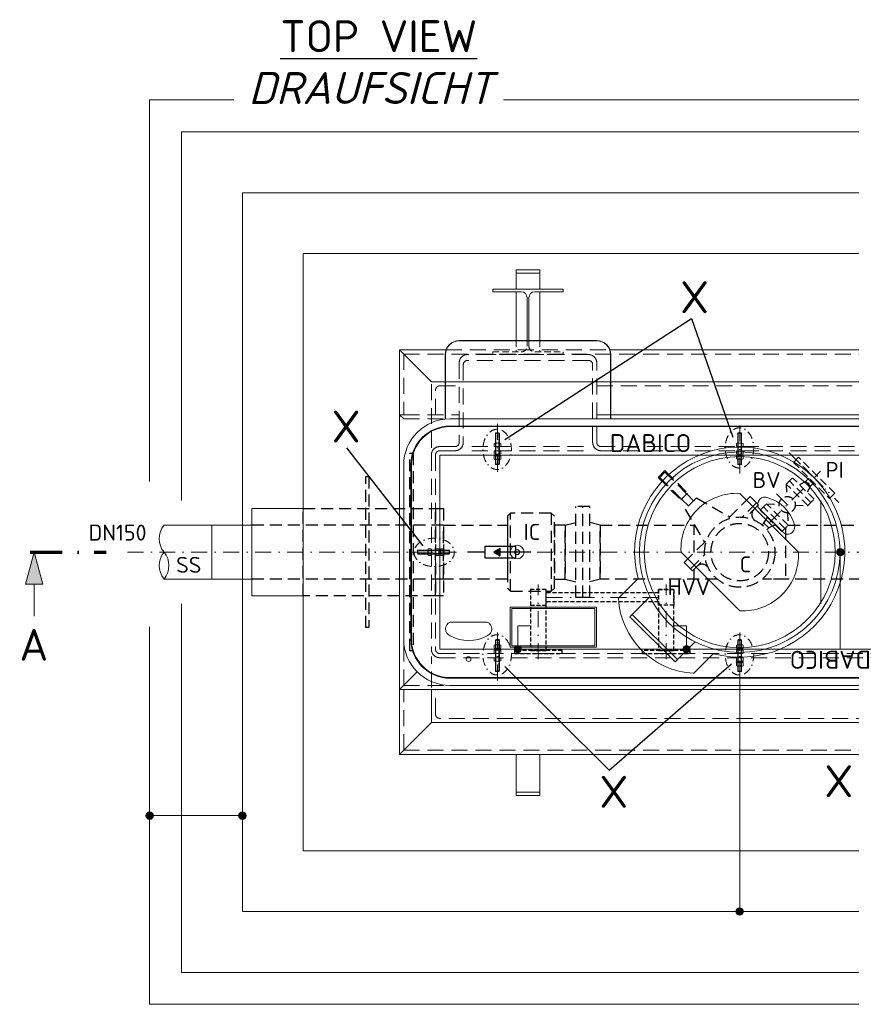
# Model space of a CAD drawing. Header units: millimetres. Extents: x -89243 to 29100, y -5468 to 8855.
# Tile 1 of 23: x -15094 to -12490, y -5080 to -1997. Entities that reach past the tile are written whole.
import ezdxf
from ezdxf.enums import TextEntityAlignment as Align

# ---------------------------------------------------------------- set-up
doc = ezdxf.new("R2010")
doc.units = ezdxf.units.MM
doc.header["$MEASUREMENT"] = 0
for name, pattern in [('HIDDEN', [0.375, 0.25, -0.125]), ('STRICHPUNKT2', [0.5, 0.25, -0.125, 0, -0.125]), ('STRICHPUNKTX2', [2, 1, -0.5, 0, -0.5]), ('VERDECKT2', [0.1875, 0.125, -0.0625])]:
    doc.linetypes.add(name, pattern=pattern)
for name, color, linetype, lineweight in [('P------T7', 7, 'Continuous', 18), ('P-BS---Schnitt', 7, 'Continuous', 18), ('P-DERDUNG', 7, 'Continuous', 18), ('P-MS020', 7, 'Continuous', 30), ('P-MS025', 7, 'Continuous', 30), ('P-MS100', 7, 'Continuous', 35), ('P-MS250', 190, 'Continuous', 35), ('P-SSLEIX', 7, 'STRICHPUNKT2', 18), ('Verz. Bandstahl 30x3_5mm auf Putz', 1, 'GRENZE2', 18), ('Verz. Bandstahl 30x3_5mm im Beton', 5, 'GRENZE1', 18)]:
    doc.layers.add(name, color=color, linetype=linetype, lineweight=lineweight)
doc.layers.add('P-MU150AUSL', color=7, linetype='Continuous')
doc.styles.get("Standard").update_dxf_attribs({"font": 'isocpeur.ttf'})
doc.linetypes.add('GRENZE1', pattern='A,6.35,-2.54,[133,ltypeshp.shx,S=2.54,R=0,X=-2.54,Y=0],-2.54,25.4', length=36.83)
doc.linetypes.add('GRENZE2', pattern='A,6.35,-2.54,[132,ltypeshp.shx,S=2.54,R=0,X=-2.54,Y=0],-2.54,25.4', length=36.83)

msp = doc.modelspace()

# ---------------------------------------------------------------- hatches: boundary and pattern name
h = msp.add_hatch(color=256)
h.dxf.hatch_style = 1
h.paths.add_polyline_path([(-13609.489, -3664.451), (-13589.403, -3676.048), (-13589.403, -3652.854)])
at = {"layer": 'P-BS---Schnitt', "linetype": 'Continuous', "lineweight": 18}
msp.add_hatch(color=0, dxfattribs=at).paths.add_polyline_path([(-15049.225, -3664.451), (-15076.02, -3764.451), (-15022.43, -3764.451)])
at = {"layer": 'Verz. Bandstahl 30x3_5mm auf Putz', "lineweight": 0, "ltscale": 3}
h = msp.add_hatch(color=1, dxfattribs=at)
h.dxf.hatch_style = 1
edge = h.paths.add_edge_path()
edge.add_arc((-12524.853, -3664.451), 11.607, 90, 450)
h = msp.add_hatch(color=1, dxfattribs=at)
h.dxf.hatch_style = 1
edge = h.paths.add_edge_path()
edge.add_arc((-13534.38, -3968.446), 11.607, 90, 450)
h = msp.add_hatch(color=1, dxfattribs=at)
h.dxf.hatch_style = 1
edge = h.paths.add_edge_path()
edge.add_arc((-13006.368, -3968.446), 11.607, 90, 450)
at = {"layer": 'Verz. Bandstahl 30x3_5mm im Beton', "ltscale": 5}
h = msp.add_hatch(color=256, dxfattribs=at)
h.dxf.hatch_style = 1
edge = h.paths.add_edge_path()
edge.add_arc((-14687.529, -4489.559), 11.607, 90, 450)
h = msp.add_hatch(color=256, dxfattribs=at)
h.dxf.hatch_style = 1
edge = h.paths.add_edge_path()
edge.add_arc((-14397.029, -4489.559), 11.607, 90, 450)
h = msp.add_hatch(color=256, dxfattribs=at)
h.dxf.hatch_style = 1
edge = h.paths.add_edge_path()
edge.add_arc((-12839.729, -4789.751), 11.607, 90, 450)

# ---------------------------------------------------------------- linework, layer by layer
at = {"linetype": 'HIDDEN', "lineweight": 0, "ltscale": 80}
for p, q in [((-13539.729, -3002.151), (-13539.729, -3037.451)), ((-13465.729, -3002.151), (-13465.729, -3037.451))]:
    msp.add_line(p, q, dxfattribs=at)
at = {"lineweight": 0}
for p, q in [((-13905.029, -3031.151), (-13905.029, -3234.151)), ((-13905.029, -3234.151), (-13892.029, -3247.151)), ((-13287.229, -3234.151), (-12392.229, -3234.151)), ((-12585.729, -3502.501), (-12585.729, -3826.401)), ((-14492.229, -3580.301), (-14642.229, -3580.301)), ((-14367.229, -3580.301), (-14492.229, -3580.301)), ((-14492.229, -3580.301), (-14492.229, -3748.601)), ((-14492.229, -3748.601), (-14642.229, -3748.601)), ((-14492.229, -3748.601), (-14367.229, -3748.601)), ((-13905.029, -4094.751), (-13849.559, -4039.282)), ((-13905.029, -4297.751), (-13905.029, -4094.751))]:
    msp.add_line(p, q, dxfattribs=at)
at = {"linetype": 'HIDDEN', "lineweight": 0, "ltscale": 200}
for p, q in [((-13892.029, -3044.151), (-11787.429, -3044.151)), ((-13892.029, -3044.151), (-13892.029, -3234.151)), ((-13759.452, -3031.151), (-13246.005, -3031.151)), ((-13892.029, -3234.151), (-13718.229, -3234.151)), ((-13892.029, -3247.151), (-13718.229, -3247.151)), ((-13328.929, -3333.951), (-13690.29, -3333.951)), ((-13328.929, -3346.951), (-13690.29, -3346.951)), ((-13892.029, -4081.751), (-13892.029, -3936.751)), ((-13805.229, -4088.688), (-13805.229, -3991.576)), ((-13892.029, -4081.751), (-13747.029, -4081.751)), ((-13892.029, -4284.751), (-13892.029, -4094.751)), ((-13892.029, -4284.751), (-11787.429, -4284.751))]:
    msp.add_line(p, q, dxfattribs=at)
at = {"color": 253, "lineweight": 0}
for p, q in [((-12839.729, -3480.603), (-12655.881, -3664.451)), ((-13023.576, -3664.451), (-12839.729, -3848.299)), ((-13158.142, -3747.398), (-13219.66, -3808.916)), ((-13183.411, -3866.712), (-13120.94, -3804.241)), ((-13041.989, -4008.133), (-13183.411, -3866.712)), ((-13034.918, -4001.062), (-13176.34, -3859.641)), ((-13041.989, -4008.133), (-12979.519, -3945.663)), ((-12922.89, -3982.456), (-12984.357, -4044.025))]:
    msp.add_line(p, q, dxfattribs=at)
at = {"linetype": 'VERDECKT2', "lineweight": 25, "ltscale": 300}
for p, q in [((-13557.229, -3786.951), (-13557.229, -3541.951)), ((-13430.229, -3541.951), (-13430.229, -3786.951)), ((-13353.229, -3806.951), (-13353.229, -3521.951)), ((-13309.229, -3521.951), (-13353.229, -3521.951)), ((-13331.229, -3806.951), (-13331.229, -3521.951)), ((-13309.229, -3806.951), (-13309.229, -3521.951)), ((-13386.229, -3580.301), (-13353.229, -3571.459)), ((-13276.229, -3580.301), (-13309.229, -3571.459)), ((-13767.229, -3580.301), (-14367.229, -3580.301)), ((-13386.229, -3580.301), (-13386.229, -3748.601)), ((-13276.229, -3580.301), (-13276.229, -3748.601)), ((-13767.229, -3748.601), (-14367.229, -3748.601)), ((-13386.229, -3748.601), (-13353.229, -3757.444)), ((-13276.229, -3748.601), (-13309.229, -3757.444))]:
    msp.add_line(p, q, dxfattribs=at)
for p, q in [((-13637.692, -3664.451), (-13692.016, -3664.451)), ((-13493.729, -3664.451), (-13589.403, -3664.451))]:
    msp.add_line(p, q)
at = {"linetype": 'VERDECKT2', "lineweight": 25, "ltscale": 100}
for p, q in [((-13094.524, -3791.961), (-13446.224, -3791.961)), ((-13094.524, -3820.241), (-13446.224, -3820.241))]:
    msp.add_line(p, q, dxfattribs=at)
at = {"lineweight": 0}
for points in [[(-14587.529, -3502.501), (-14587.529, -2348.651), (-11091.929, -2348.651), (-11091.929, -3502.501)], [(-13539.729, -2840.951), (-13539.729, -2790.951), (-13465.729, -2790.951), (-13465.729, -2840.951)], [(-13539.729, -3002.151), (-13539.729, -2849.451)], [(-13465.729, -2849.451), (-13465.729, -3002.151)], [(-11920.005, -3031.151), (-11774.429, -3031.151), (-11874.229, -3130.951), (-13805.229, -3130.951), (-13905.029, -3031.151), (-13759.452, -3031.151)], [(-13246.005, -3031.151), (-12433.452, -3031.151)], [(-11787.429, -3234.151), (-11774.429, -3234.151), (-11774.429, -4094.751), (-13905.029, -4094.751), (-13905.029, -3234.151), (-13892.029, -3234.151)], [(-11091.929, -3826.401), (-11091.929, -4980.251), (-14587.529, -4980.251), (-14587.529, -3826.401)], [(-11874.229, -4094.751), (-11874.229, -4197.951), (-13805.229, -4197.951), (-13805.229, -4094.751)]]:
    msp.add_lwpolyline(points, dxfattribs=at)
for points in [[(-14206.529, -4599.251), (-11472.929, -4599.251), (-11472.929, -2729.651), (-14206.529, -2729.651)], [(-13465.729, -2790.951), (-13539.729, -2790.951), (-13539.729, -2780.951), (-13465.729, -2780.951)], [(-14206.529, -3527.951), (-14367.229, -3527.951), (-14367.229, -3800.951), (-14206.529, -3800.951)], [(-13905.029, -4297.751), (-11774.429, -4297.751), (-11874.229, -4197.951), (-13805.229, -4197.951)], [(-13465.729, -4297.751), (-13539.729, -4297.751), (-13539.729, -4415.951), (-13465.729, -4415.951)], [(-13465.729, -4415.951), (-13539.729, -4415.951), (-13539.729, -4425.951), (-13465.729, -4425.951)]]:
    msp.add_lwpolyline(points, close=True, dxfattribs=at)
for points in [[(-13505.729, -3002.151), (-13505.729, -2867.451, 0.41421356), (-13523.729, -2849.451), (-13612.729, -2849.451), (-13612.729, -2840.951), (-13392.729, -2840.951), (-13392.729, -2849.451), (-13481.729, -2849.451, 0.41421356), (-13499.729, -2867.451), (-13499.729, -3002.151)], [(-13243.429, -3247.151), (-13243.429, -3045.951, 0.41421356), (-13287.229, -3002.151), (-13718.229, -3002.151, 0.41421356), (-13762.029, -3045.951), (-13762.029, -3247.151)], [(-13244.429, -3247.151), (-13244.429, -3045.951, 0.41421356), (-13287.229, -3003.151), (-13718.229, -3003.151, 0.41421356), (-13761.029, -3045.951), (-13761.029, -3247.151)]]:
    msp.add_lwpolyline(points, format="xyb", dxfattribs=at)
at = {"linetype": 'HIDDEN', "lineweight": 0, "ltscale": 80}
msp.add_lwpolyline([(-13499.729, -3002.151), (-13499.729, -3019.451, 0.41421356), (-13481.729, -3037.451), (-13392.729, -3037.451), (-13392.729, -3045.951), (-13612.729, -3045.951), (-13612.729, -3037.451), (-13523.729, -3037.451, 0.41421356), (-13505.729, -3019.451), (-13505.729, -3002.151)], format="xyb", dxfattribs=at)
at = {"linetype": 'HIDDEN', "lineweight": 0, "ltscale": 200}
for points in [[(-11961.229, -3320.951), (-11961.229, -3071.951, 0.41421356), (-11987.229, -3045.951), (-12366.229, -3045.951, 0.41421356), (-12392.229, -3071.951), (-12392.229, -3320.951, -0.41421356), (-12405.229, -3333.951), (-13274.229, -3333.951, -0.41421356), (-13287.229, -3320.951), (-13287.229, -3071.951, 0.41421356), (-13313.229, -3045.951), (-13692.229, -3045.951, 0.41421356), (-13718.229, -3071.951), (-13718.229, -3320.951, -0.41421356), (-13731.229, -3333.951), (-13779.229, -3333.951, 0.41421356), (-13805.229, -3359.951), (-13805.229, -3968.951, 0.41421356), (-13779.229, -3994.951), (-11900.229, -3994.951, 0.41421356), (-11874.229, -3968.951), (-11874.229, -3359.951, 0.41421356), (-11900.229, -3333.951), (-11948.229, -3333.951)], [(-11974.229, -3320.951), (-11974.229, -3077.336, 0.41421356), (-11987.229, -3064.336), (-12366.229, -3064.336, 0.41421356), (-12379.229, -3077.336), (-12379.229, -3320.951, -0.41421356), (-12405.229, -3346.951), (-13274.229, -3346.951, -0.41421356), (-13300.229, -3320.951), (-13300.229, -3077.336, 0.41421356), (-13313.229, -3064.336), (-13692.229, -3064.336, 0.41421356), (-13705.229, -3077.336), (-13705.229, -3320.951, -0.41421356), (-13731.229, -3346.951), (-13779.229, -3346.951, 0.41421356), (-13792.229, -3359.951), (-13792.229, -3968.951, 0.41421356), (-13779.229, -3981.951), (-11900.229, -3981.951, 0.41421356), (-11887.229, -3968.951), (-11887.229, -3359.951, 0.41421356), (-11900.229, -3346.951), (-11948.229, -3346.951)], [(-13792.229, -3234.151), (-13792.229, -3156.951, -0.41421356), (-13779.229, -3143.951), (-13718.229, -3143.951)], [(-11887.229, -4094.751), (-11887.229, -4171.951, -0.41421356), (-11900.229, -4184.951), (-13779.229, -4184.951, -0.41421356), (-13792.229, -4171.951), (-13792.229, -4094.751)]]:
    msp.add_lwpolyline(points, format="xyb", dxfattribs=at)
for points in [[(-13805.229, -3338.2), (-13805.229, -3130.951), (-13718.229, -3130.951)], [(-13287.229, -3130.951), (-12392.229, -3130.951)], [(-13287.229, -3143.951), (-12392.229, -3143.951)]]:
    msp.add_lwpolyline(points, dxfattribs=at)
at = {"lineweight": 0}
msp.add_lwpolyline([(-13892.029, -3392.151), (-13892.029, -3664.451), (-13892.029, -3936.751, 0.41421356), (-13747.029, -4081.751), (-11932.429, -4081.751, 0.41421356), (-11787.429, -3936.751), (-11787.429, -3664.451), (-11787.429, -3392.151, 0.41421356), (-11932.429, -3247.151), (-13747.029, -3247.151, 0.41421356)], format="xyb", close=True, dxfattribs=at)
at = {"color": 253, "lineweight": 0}
for points in [[(-13747.029, -4059.344), (-11932.429, -4059.344, 0.41421356), (-11809.836, -3936.751), (-11809.836, -3392.151, 0.41421356), (-11932.429, -3269.559), (-13747.029, -3269.559, 0.41421356), (-13869.621, -3392.151), (-13869.621, -3936.751, 0.41421356)], [(-13867.621, -3936.751, 0.41421356), (-13747.029, -4057.344), (-11932.429, -4057.344, 0.41421356), (-11811.836, -3936.751), (-11811.836, -3392.151, 0.41421356), (-11932.429, -3271.559), (-13747.029, -3271.559, 0.41421356), (-13867.621, -3392.151)], [(-12699.722, -3606.468, 0.6744186), (-12669.316, -3576.063, 0.25862069), (-12751.34, -3494.039, 0.6744186), (-12781.746, -3524.444)], [(-13746.729, -3883.344, 0.6744186), (-13746.729, -3926.344, 0.25862069), (-13630.729, -3926.344, 0.6744186), (-13630.729, -3883.344)]]:
    msp.add_lwpolyline(points, format="xyb", close=True, dxfattribs=at)
at = {"linetype": 'VERDECKT2', "lineweight": 25, "ltscale": 300}
for points in [[(-14000.879, -3900.951), (-14010.879, -3900.951), (-14010.879, -3427.951), (-14000.879, -3427.951)], [(-13792.229, -3800.951), (-14206.529, -3800.951), (-14206.529, -3527.951), (-13792.229, -3527.951)], [(-13792.229, -3527.951), (-13767.229, -3527.951), (-13767.229, -3800.951), (-13792.229, -3800.951)], [(-13567.229, -3776.951), (-13557.229, -3786.951), (-13430.229, -3786.951), (-13420.229, -3776.951), (-13420.229, -3551.951), (-13430.229, -3541.951), (-13557.229, -3541.951), (-13567.229, -3551.951)], [(-13567.229, -3748.601), (-13767.229, -3748.601), (-13767.229, -3580.301), (-13567.229, -3580.301)], [(-13386.229, -3580.301), (-13420.229, -3580.301), (-13420.229, -3748.601), (-13386.229, -3748.601)]]:
    msp.add_lwpolyline(points, close=True, dxfattribs=at)
for points in [[(-12910.572, -3748.601), (-13276.229, -3748.601), (-13276.229, -3580.301), (-12980.782, -3580.301)], [(-12982.729, -3666.03), (-12982.729, -3580.301), (-12980.782, -3580.301)], [(-12688.404, -3580.301), (-12403.229, -3580.301), (-12403.229, -3748.601), (-12768.885, -3748.601)], [(-12696.729, -3588.626), (-12696.729, -3748.601), (-12768.885, -3748.601)], [(-12734.313, -3580.301), (-12727.77, -3580.301)], [(-12910.572, -3748.601), (-12982.729, -3748.601), (-12982.729, -3718.356)]]:
    msp.add_lwpolyline(points, dxfattribs=at)
for points in [[(-13637.692, -3682.553), (-13541.115, -3682.553), (-13541.115, -3646.349), (-13637.692, -3646.349)], [(-13609.489, -3664.451), (-13589.403, -3676.048), (-13589.403, -3652.854)]]:
    msp.add_lwpolyline(points, close=True)
at = {"linetype": 'VERDECKT2', "lineweight": 25, "ltscale": 100}
for points in [[(-13494.524, -3830.251), (-13446.224, -3830.251), (-13446.224, -3781.951), (-13494.524, -3781.951)], [(-13494.524, -3971.951), (-13446.224, -3971.951), (-13446.224, -3781.951), (-13494.524, -3781.951)], [(-13046.224, -3830.251), (-13094.524, -3830.251), (-13094.524, -3781.951), (-13046.224, -3781.951)], [(-13094.524, -3971.951), (-13046.224, -3971.951), (-13046.224, -3781.951), (-13094.524, -3781.951)], [(-13545.374, -3981.951), (-13395.374, -3981.951), (-13395.374, -3971.951), (-13545.374, -3971.951)], [(-13145.374, -3981.951), (-12995.374, -3981.951), (-12995.374, -3971.951), (-13145.374, -3971.951)]]:
    msp.add_lwpolyline(points, close=True, dxfattribs=at)
at = {"color": 253, "lineweight": 0}
for points in [[(-13558.229, -3836.344), (-13288.229, -3836.344), (-13288.229, -3962.344), (-13558.229, -3962.344)], [(-13553.229, -3841.344), (-13293.229, -3841.344), (-13293.229, -3957.344), (-13553.229, -3957.344)]]:
    msp.add_lwpolyline(points, close=True, dxfattribs=at)
for centre, radius in [((-12839.729, -3664.451), 314.04), ((-12839.729, -3664.451), 299.04), ((-13536.729, -3664.451), 21.5), ((-13536.729, -3664.451), 21.5), ((-13536.729, -3664.451), 7.5), ((-13536.729, -3664.451), 7.5), ((-13688.729, -3999.344), 7.5)]:
    msp.add_circle(centre, radius, dxfattribs=at)
for centre, radius, start, end in [((-12839.729, -3664.451), 329.04, 255.310101, 194.60108), ((-12849.141, -3655.039), 174.69, 86.911553, 183.088447), ((-12830.317, -3673.863), 174.69, 266.911553, 3.088447), ((-12970.679, -3794.924), 249.374, 183.216572, 266.878046)]:
    msp.add_arc(centre, radius, start, end, dxfattribs=at)
at = {"lineweight": 0}
for centre, start, end in [((-14590.633, -3622.376), 140.803795, 219.196205), ((-14590.633, -3706.526), 140.803795, 219.196205), ((-14693.825, -3706.526), 320.803795, 39.196205)]:
    msp.add_arc(centre, 66.577, start, end, dxfattribs=at)
at = {"layer": 'P------T7', "color": 0, "linetype": 'Continuous', "lineweight": 25}
for p, q in [((-13574.89, -3311.844), (-12991.1, -2932.94)), ((-12991.1, -2932.94), (-12861.28, -3305.02)), ((-14071.485, -3337.952), (-13832.205, -3645.178)), ((-13574.839, -4022.099), (-13248.224, -4347.28)), ((-13248.224, -4347.28), (-12865.93, -4014.025))]:
    msp.add_line(p, q, dxfattribs=at)
at = {"layer": 'P-BS---Schnitt', "color": 0, "linetype": 'STRICHPUNKTX2', "lineweight": 70, "ltscale": 100}
msp.add_line((-15061.322, -3664.451), (-14823.958, -3664.451), dxfattribs=at)
at = {"layer": 'P-BS---Schnitt', "color": 0, "linetype": 'Continuous', "lineweight": 18}
msp.add_line((-15049.225, -3864.451), (-15049.225, -3764.451), dxfattribs=at)
msp.add_lwpolyline([(-15076.02, -3764.451), (-15022.43, -3764.451), (-15049.225, -3664.451), (-15076.02, -3764.451)], dxfattribs=at)
at = {"layer": 'P-DERDUNG', "color": 7, "ltscale": 200}
for p, q in [((-13604.449, -3291.651), (-13603.249, -3290.451)), ((-13604.449, -3291.651), (-13604.449, -3389.251)), ((-13604.449, -3291.651), (-13592.449, -3291.651)), ((-13593.649, -3290.451), (-13603.249, -3290.451)), ((-13593.649, -3290.451), (-13592.449, -3291.651)), ((-13592.449, -3389.251), (-13592.449, -3291.651)), ((-12845.798, -3291.651), (-12844.598, -3290.451)), ((-12845.798, -3389.251), (-12845.798, -3291.651)), ((-12845.798, -3291.651), (-12833.798, -3291.651)), ((-12834.998, -3290.451), (-12844.598, -3290.451)), ((-12834.998, -3290.451), (-12833.798, -3291.651)), ((-12833.798, -3291.651), (-12833.798, -3389.251)), ((-13590.64, -3323.178), (-13606.258, -3323.178)), ((-13603.655, -3333.23), (-13603.655, -3323.9)), ((-13593.243, -3333.23), (-13593.243, -3323.9)), ((-12831.989, -3323.178), (-12847.607, -3323.178)), ((-12845.004, -3333.23), (-12845.004, -3323.9)), ((-12834.592, -3333.23), (-12834.592, -3323.9)), ((-13606.258, -3333.951), (-13590.64, -3333.951)), ((-13606.258, -3346.952), (-13590.64, -3346.952)), ((-13590.64, -3357.724), (-13606.258, -3357.724)), ((-13603.655, -3347.673), (-13603.655, -3357.003)), ((-13593.243, -3347.673), (-13593.243, -3357.003)), ((-12847.607, -3333.951), (-12831.989, -3333.951)), ((-12847.607, -3346.952), (-12831.989, -3346.952)), ((-12831.989, -3357.724), (-12847.607, -3357.724)), ((-12845.004, -3347.673), (-12845.004, -3357.003)), ((-12834.592, -3347.673), (-12834.592, -3357.003)), ((-13606.258, -3363.188), (-13590.64, -3363.188)), ((-13590.64, -3373.961), (-13606.258, -3373.961)), ((-13604.449, -3389.251), (-13592.449, -3389.251)), ((-13604.449, -3389.251), (-13603.249, -3390.451)), ((-13603.655, -3363.909), (-13603.655, -3373.239)), ((-13593.649, -3390.451), (-13603.249, -3390.451)), ((-13593.649, -3390.451), (-13592.449, -3389.251)), ((-13593.243, -3363.909), (-13593.243, -3373.24)), ((-12847.607, -3362.343), (-12831.989, -3362.343)), ((-12831.989, -3373.115), (-12847.607, -3373.115)), ((-12845.798, -3389.251), (-12833.798, -3389.251)), ((-12845.798, -3389.251), (-12844.598, -3390.451)), ((-12845.004, -3363.064), (-12845.004, -3372.394)), ((-12834.998, -3390.451), (-12844.598, -3390.451)), ((-12834.998, -3390.451), (-12833.798, -3389.251)), ((-12834.592, -3363.064), (-12834.592, -3372.394)), ((-13848.729, -3659.651), (-13847.529, -3658.451)), ((-13848.729, -3659.651), (-13848.729, -3669.251)), ((-13749.929, -3658.451), (-13847.529, -3658.451)), ((-13847.529, -3670.451), (-13847.529, -3658.451)), ((-13816.001, -3656.642), (-13816.001, -3672.26)), ((-13805.95, -3659.245), (-13815.28, -3659.245)), ((-13805.229, -3672.26), (-13805.229, -3656.642)), ((-13792.228, -3672.26), (-13792.228, -3656.642)), ((-13791.507, -3659.245), (-13782.177, -3659.245)), ((-13781.456, -3656.642), (-13781.456, -3672.26)), ((-13775.992, -3672.26), (-13775.992, -3656.642)), ((-13775.27, -3659.245), (-13765.94, -3659.245)), ((-13765.219, -3656.642), (-13765.219, -3672.26)), ((-13749.929, -3670.451), (-13749.929, -3658.451)), ((-13748.729, -3659.651), (-13749.929, -3658.451)), ((-13748.729, -3659.651), (-13748.729, -3669.251)), ((-13847.529, -3670.451), (-13848.729, -3669.251)), ((-13847.529, -3670.451), (-13749.929, -3670.451)), ((-13805.95, -3669.657), (-13815.28, -3669.657)), ((-13791.507, -3669.657), (-13782.177, -3669.657)), ((-13775.27, -3669.657), (-13765.94, -3669.657)), ((-13749.929, -3670.451), (-13748.729, -3669.251)), ((-13604.449, -3939.651), (-13603.249, -3938.451)), ((-13604.449, -4037.251), (-13604.449, -3939.651)), ((-13604.449, -3939.651), (-13592.449, -3939.651)), ((-13593.649, -3938.451), (-13603.249, -3938.451)), ((-13593.649, -3938.451), (-13592.449, -3939.651)), ((-13592.449, -3939.651), (-13592.449, -4037.251)), ((-12845.798, -3939.651), (-12844.598, -3938.451)), ((-12845.798, -4037.251), (-12845.798, -3939.651)), ((-12845.798, -3939.651), (-12833.798, -3939.651)), ((-12834.998, -3938.451), (-12844.598, -3938.451)), ((-12834.998, -3938.451), (-12833.798, -3939.651)), ((-12833.798, -3939.651), (-12833.798, -4037.251)), ((-13590.64, -3954.941), (-13606.258, -3954.941)), ((-13606.258, -3965.714), (-13590.64, -3965.714)), ((-13590.64, -3971.178), (-13606.258, -3971.178)), ((-13603.655, -3964.993), (-13603.655, -3955.663)), ((-13603.655, -3981.23), (-13603.655, -3971.9)), ((-13593.243, -3964.993), (-13593.243, -3955.663)), ((-13593.243, -3981.23), (-13593.243, -3971.9)), ((-12831.989, -3954.941), (-12847.607, -3954.941)), ((-12847.607, -3965.714), (-12831.989, -3965.714)), ((-12831.989, -3971.178), (-12847.607, -3971.178)), ((-12845.004, -3964.993), (-12845.004, -3955.663)), ((-12845.004, -3981.23), (-12845.004, -3971.9)), ((-12834.592, -3964.993), (-12834.592, -3955.663)), ((-12834.592, -3981.23), (-12834.592, -3971.9)), ((-13606.258, -3981.951), (-13590.64, -3981.951)), ((-13606.258, -3994.951), (-13590.64, -3994.951)), ((-13590.64, -4005.724), (-13606.258, -4005.724)), ((-13603.655, -3995.672), (-13603.655, -4005.002)), ((-13593.243, -3995.672), (-13593.243, -4005.003)), ((-12847.607, -3981.951), (-12831.989, -3981.951)), ((-12847.607, -3994.951), (-12831.989, -3994.951)), ((-12831.989, -4005.724), (-12847.607, -4005.724)), ((-12845.004, -3995.672), (-12845.004, -4005.002)), ((-12834.592, -3995.672), (-12834.592, -4005.003)), ((-13604.449, -4037.251), (-13592.449, -4037.251)), ((-13604.449, -4037.251), (-13603.249, -4038.451)), ((-13593.649, -4038.451), (-13603.249, -4038.451)), ((-13593.649, -4038.451), (-13592.449, -4037.251)), ((-12847.607, -4010.342), (-12831.989, -4010.342)), ((-12831.989, -4021.115), (-12847.607, -4021.115)), ((-12845.798, -4037.251), (-12833.798, -4037.251)), ((-12845.798, -4037.251), (-12844.598, -4038.451)), ((-12845.004, -4011.063), (-12845.004, -4020.393)), ((-12834.998, -4038.451), (-12844.598, -4038.451)), ((-12834.998, -4038.451), (-12833.798, -4037.251)), ((-12834.592, -4011.063), (-12834.592, -4020.394))]:
    msp.add_line(p, q, dxfattribs=at)
at = {"layer": 'P-DERDUNG', "color": 7, "linetype": 'HIDDEN', "ltscale": 10}
for p, q in [((-13603.249, -3389.251), (-13603.249, -3290.451)), ((-13593.649, -3290.451), (-13593.649, -3389.251)), ((-12844.598, -3291.651), (-12844.598, -3390.451)), ((-12834.998, -3390.451), (-12834.998, -3291.651)), ((-13848.729, -3659.651), (-13749.929, -3659.651)), ((-13749.929, -3669.251), (-13848.729, -3669.251)), ((-13603.249, -3939.651), (-13603.249, -4038.451)), ((-13593.649, -4038.451), (-13593.649, -3939.651)), ((-12844.598, -3939.651), (-12844.598, -4038.451)), ((-12834.998, -4038.451), (-12834.998, -3939.651))]:
    msp.add_line(p, q, dxfattribs=at)
at = {"layer": 'P-DERDUNG', "color": 7, "ltscale": 200}
for points in [[(-13608.861, -3323.9), (-13608.861, -3333.23)], [(-13588.037, -3333.23), (-13588.037, -3323.9)], [(-12850.21, -3323.9), (-12850.21, -3333.23)], [(-12829.386, -3333.23), (-12829.386, -3323.9)], [(-13608.861, -3357.003), (-13608.861, -3347.673)], [(-13588.037, -3347.673), (-13588.037, -3357.003)], [(-12850.21, -3357.003), (-12850.21, -3347.673)], [(-12829.386, -3347.673), (-12829.386, -3357.003)], [(-13608.861, -3373.24), (-13608.861, -3363.909)], [(-13588.037, -3363.909), (-13588.037, -3373.24)], [(-12850.21, -3372.394), (-12850.21, -3363.064)], [(-12829.386, -3363.064), (-12829.386, -3372.394)], [(-13805.95, -3654.039), (-13815.28, -3654.039)], [(-13791.507, -3654.039), (-13782.177, -3654.039)], [(-13775.27, -3654.039), (-13765.94, -3654.039)], [(-13815.28, -3674.863), (-13805.95, -3674.863)], [(-13782.177, -3674.863), (-13791.507, -3674.863)], [(-13765.94, -3674.863), (-13775.27, -3674.863)], [(-13608.861, -3955.663), (-13608.861, -3964.993)], [(-13608.861, -3971.9), (-13608.861, -3981.23)], [(-13588.037, -3964.993), (-13588.037, -3955.663)], [(-13588.037, -3981.23), (-13588.037, -3971.9)], [(-12850.21, -3955.663), (-12850.21, -3964.993)], [(-12850.21, -3971.9), (-12850.21, -3981.23)], [(-12829.386, -3964.993), (-12829.386, -3955.663)], [(-12829.386, -3981.23), (-12829.386, -3971.9)], [(-13608.861, -4005.003), (-13608.861, -3995.672)], [(-13588.037, -3995.672), (-13588.037, -4005.003)], [(-12850.21, -4005.003), (-12850.21, -3995.672)], [(-12829.386, -3995.672), (-12829.386, -4005.003)], [(-12850.21, -4020.394), (-12850.21, -4011.063)], [(-12829.386, -4011.063), (-12829.386, -4020.394)]]:
    msp.add_lwpolyline(points, dxfattribs=at)
for centre, radius, start, end in [((-13606.258, -3328.236), 5.057, 59.02009, 120.9799), ((-13598.449, -3342.324), 19.146, 74.22175, 105.7782), ((-13590.64, -3328.236), 5.057, 59.02008, 120.9799), ((-12847.607, -3328.236), 5.057, 59.02009, 120.9799), ((-12839.798, -3342.324), 19.146, 74.22175, 105.7782), ((-12831.989, -3328.236), 5.057, 59.02008, 120.9799), ((-13606.258, -3328.894), 5.057, 239.0201, 300.9799), ((-13606.258, -3352.008), 5.057, 59.0201, 120.9799), ((-13606.258, -3352.667), 5.057, 239.0201, 300.97991), ((-13598.449, -3314.806), 19.146, 254.2218, 285.7783), ((-13598.449, -3366.097), 19.146, 74.2217, 105.7782), ((-13598.449, -3338.578), 19.146, 254.2218, 285.77825), ((-13590.64, -3328.894), 5.057, 239.0201, 300.9799), ((-13590.64, -3352.008), 5.057, 59.0201, 120.9799), ((-13590.64, -3352.667), 5.057, 239.0201, 300.97992), ((-12847.607, -3328.894), 5.057, 239.0201, 300.9799), ((-12847.607, -3352.008), 5.057, 59.0201, 120.9799), ((-12847.607, -3352.667), 5.057, 239.0201, 300.97991), ((-12839.798, -3314.806), 19.146, 254.2218, 285.7783), ((-12839.798, -3366.097), 19.146, 74.2217, 105.7782), ((-12839.798, -3338.578), 19.146, 254.2218, 285.77825), ((-12831.989, -3328.894), 5.057, 239.0201, 300.9799), ((-12831.989, -3352.008), 5.057, 59.0201, 120.9799), ((-12831.989, -3352.667), 5.057, 239.0201, 300.97992), ((-13606.258, -3368.245), 5.057, 59.0201, 120.9799), ((-13606.258, -3368.904), 5.057, 239.0201, 300.97991), ((-13598.449, -3382.334), 19.146, 74.2217, 105.7782), ((-13598.449, -3354.815), 19.146, 254.2218, 285.77825), ((-13590.64, -3368.245), 5.057, 59.0201, 120.9799), ((-13590.64, -3368.904), 5.057, 239.0201, 300.97992), ((-12847.607, -3367.4), 5.057, 59.0201, 120.9799), ((-12847.607, -3368.058), 5.057, 239.0201, 300.97991), ((-12839.798, -3381.488), 19.146, 74.2217, 105.7782), ((-12839.798, -3353.969), 19.146, 254.2218, 285.77825), ((-12831.989, -3367.4), 5.057, 59.0201, 120.9799), ((-12831.989, -3368.058), 5.057, 239.0201, 300.97992), ((-13810.944, -3656.642), 5.057, 149.02008, 210.9799), ((-13796.855, -3664.451), 19.146, 164.22175, 195.7782), ((-13810.286, -3656.642), 5.057, 329.0201, 30.9799), ((-13824.374, -3664.451), 19.146, 344.2218, 15.7783), ((-13773.083, -3664.451), 19.146, 164.2217, 195.7782), ((-13787.171, -3656.642), 5.057, 149.0201, 210.9799), ((-13786.513, -3656.642), 5.057, 329.0201, 30.97992), ((-13800.602, -3664.451), 19.146, 344.2218, 15.77825), ((-13770.935, -3656.642), 5.057, 149.0201, 210.9799), ((-13756.846, -3664.451), 19.146, 164.2217, 195.7782), ((-13770.276, -3656.642), 5.057, 329.0201, 30.97992), ((-13784.365, -3664.451), 19.146, 344.2218, 15.77825), ((-13810.944, -3672.26), 5.057, 149.02009, 210.9799), ((-13810.286, -3672.26), 5.057, 329.0201, 30.9799), ((-13787.171, -3672.26), 5.057, 149.0201, 210.9799), ((-13786.513, -3672.26), 5.057, 329.0201, 30.97991), ((-13770.935, -3672.26), 5.057, 149.0201, 210.9799), ((-13770.276, -3672.26), 5.057, 329.0201, 30.97991), ((-13606.258, -3959.999), 5.057, 59.02009, 120.9799), ((-13606.258, -3960.657), 5.057, 239.0201, 300.9799), ((-13606.258, -3976.235), 5.057, 59.02009, 120.9799), ((-13598.449, -3974.087), 19.146, 74.22175, 105.7782), ((-13598.449, -3946.568), 19.146, 254.2218, 285.7783), ((-13598.449, -3990.324), 19.146, 74.22175, 105.7782), ((-13590.64, -3959.999), 5.057, 59.02008, 120.9799), ((-13590.64, -3960.657), 5.057, 239.0201, 300.9799), ((-13590.64, -3976.235), 5.057, 59.02008, 120.9799), ((-12847.607, -3959.999), 5.057, 59.02009, 120.9799), ((-12847.607, -3960.657), 5.057, 239.0201, 300.9799), ((-12847.607, -3976.235), 5.057, 59.02009, 120.9799), ((-12839.798, -3974.087), 19.146, 74.22175, 105.7782), ((-12839.798, -3946.568), 19.146, 254.2218, 285.7783), ((-12839.798, -3990.324), 19.146, 74.22175, 105.7782), ((-12831.989, -3959.999), 5.057, 59.02008, 120.9799), ((-12831.989, -3960.657), 5.057, 239.0201, 300.9799), ((-12831.989, -3976.235), 5.057, 59.02008, 120.9799), ((-13606.258, -3976.894), 5.057, 239.0201, 300.9799), ((-13606.258, -4000.008), 5.057, 59.0201, 120.9799), ((-13606.258, -4000.667), 5.057, 239.0201, 300.97991), ((-13598.449, -3962.805), 19.146, 254.2218, 285.7783), ((-13598.449, -4014.097), 19.146, 74.2217, 105.7782), ((-13598.449, -3986.578), 19.146, 254.2218, 285.77825), ((-13590.64, -3976.894), 5.057, 239.0201, 300.9799), ((-13590.64, -4000.008), 5.057, 59.0201, 120.9799), ((-13590.64, -4000.667), 5.057, 239.0201, 300.97992), ((-12847.607, -3976.894), 5.057, 239.0201, 300.9799), ((-12847.607, -4000.008), 5.057, 59.0201, 120.9799), ((-12847.607, -4000.667), 5.057, 239.0201, 300.97991), ((-12839.798, -3962.805), 19.146, 254.2218, 285.7783), ((-12839.798, -4014.097), 19.146, 74.2217, 105.7782), ((-12839.798, -3986.578), 19.146, 254.2218, 285.77825), ((-12831.989, -3976.894), 5.057, 239.0201, 300.9799), ((-12831.989, -4000.008), 5.057, 59.0201, 120.9799), ((-12831.989, -4000.667), 5.057, 239.0201, 300.97992), ((-12847.607, -4015.399), 5.057, 59.0201, 120.9799), ((-12847.607, -4016.058), 5.057, 239.0201, 300.97991), ((-12839.798, -4029.488), 19.146, 74.2217, 105.7782), ((-12839.798, -4001.969), 19.146, 254.2218, 285.77825), ((-12831.989, -4015.399), 5.057, 59.0201, 120.9799), ((-12831.989, -4016.058), 5.057, 239.0201, 300.97992)]:
    msp.add_arc(centre, radius, start, end, dxfattribs=at)
at = {"layer": 'P-MS025', "color": 0, "linetype": 'STRICHPUNKT2', "lineweight": 18, "ltscale": 200}
for p, q in [((-12684.492, -3353.651), (-12528.928, -3509.215)), ((-12747.483, -3572.206), (-12586.431, -3411.153)), ((-12642.525, -3395.618), (-12570.895, -3467.248)), ((-12724.704, -3482.251), (-12657.529, -3549.426))]:
    msp.add_line(p, q, dxfattribs=at)
at = {"layer": 'P-MS025', "color": 0, "linetype": 'VERDECKT2', "lineweight": 25, "ltscale": 200}
for p, q in [((-12693.945, -3451.492), (-12674.146, -3431.693)), ((-12626.77, -3518.667), (-12693.945, -3451.492)), ((-12693.945, -3451.492), (-12692.235, -3490.384)), ((-12616.87, -3508.768), (-12684.045, -3441.593)), ((-12606.971, -3498.868), (-12674.146, -3431.693)), ((-12633.24, -3442.901), (-12652.068, -3453.771)), ((-12634.04, -3443.701), (-12622.711, -3432.372)), ((-12618.178, -3457.962), (-12633.24, -3442.901)), ((-12618.978, -3458.762), (-12607.65, -3447.433)), ((-12618.178, -3457.962), (-12629.049, -3476.79)), ((-12775.262, -3532.809), (-12755.463, -3513.011)), ((-12688.288, -3580.186), (-12755.463, -3513.011)), ((-12755.463, -3513.011), (-12716.572, -3514.72)), ((-12626.77, -3518.667), (-12606.971, -3498.868)), ((-12708.087, -3599.985), (-12775.262, -3532.809)), ((-12698.187, -3590.085), (-12765.363, -3522.91)), ((-12689.997, -3541.294), (-12688.288, -3580.186)), ((-12665.661, -3516.958), (-12626.77, -3518.667)), ((-12769.843, -3579.504), (-12764.054, -3573.716)), ((-12764.054, -3573.716), (-12753.184, -3554.887)), ((-12764.054, -3573.716), (-12748.993, -3588.777)), ((-12754.782, -3594.566), (-12748.993, -3588.777)), ((-12748.993, -3588.777), (-12730.165, -3577.907)), ((-12708.087, -3599.985), (-12688.288, -3580.186))]:
    msp.add_line(p, q, dxfattribs=at)
msp.add_lwpolyline([(-12655.513, -3367.098), (-12671.749, -3383.334), (-12558.604, -3496.479), (-12542.368, -3480.243)], close=True, dxfattribs=at)
msp.add_circle((-12691.116, -3515.839), 25.48, dxfattribs=at)
at = {"layer": 'P-MS250', "color": 0, "linetype": 'VERDECKT2', "lineweight": 25, "ltscale": 300}
for p, q in [((-13073.801, -3409.206), (-13095.015, -3430.419)), ((-13073.801, -3414.156), (-13090.065, -3430.419)), ((-13073.801, -3409.206), (-13003.091, -3479.917)), ((-13073.801, -3414.156), (-13005.566, -3482.392)), ((-13095.015, -3430.419), (-13024.304, -3501.13)), ((-13090.065, -3430.419), (-13021.829, -3498.655)), ((-13003.091, -3479.917), (-13024.304, -3501.13)), ((-12984.352, -3503.605), (-13005.566, -3482.392)), ((-13000.616, -3519.868), (-13021.829, -3498.655)), ((-12974.806, -3494.059), (-13010.162, -3529.414)), ((-12974.806, -3494.059), (-12870.804, -3554.105)), ((-12807.222, -3490.523), (-12878.036, -3561.337)), ((-12787.423, -3510.322), (-12831.836, -3554.735)), ((-12781.059, -3516.686), (-12807.222, -3490.523)), ((-13010.162, -3529.414), (-12950.116, -3633.417)), ((-12781.059, -3516.686), (-12820.515, -3556.142)), ((-13013.697, -3696.998), (-12942.843, -3626.144)), ((-13013.697, -3696.998), (-12987.534, -3723.161)), ((-12993.898, -3716.797), (-12949.445, -3672.344)), ((-12987.534, -3723.161), (-12948.038, -3683.665))]:
    msp.add_line(p, q, dxfattribs=at)
msp.add_lwpolyline([(-13862.229, -3973.951), (-13872.229, -3973.951), (-13872.229, -3354.951), (-13862.229, -3354.951)], close=True, dxfattribs=at)
msp.add_lwpolyline([(-12985.456, -3502.501), (-12983.249, -3502.501)], dxfattribs=at)
for radius in [110, 90]:
    msp.add_circle((-12839.729, -3664.451), radius, dxfattribs=at)
for centre, start, end in [((-12779.999, -3546.738), 135, 243.095758), ((-12957.442, -3724.181), 26.904242, 135)]:
    msp.add_arc(centre, 22, start, end, dxfattribs=at)
at = {"layer": 'P-MU150AUSL', "linetype": 'Continuous', "ltscale": 10}
msp.add_line((-13309.229, -3806.951), (-13353.229, -3806.951), dxfattribs=at)
at = {"layer": 'P-SSLEIX', "color": 7, "linetype": 'STRICHPUNKT2', "ltscale": 200}
for p, q in [((-13598.449, -3262.988), (-13598.449, -3417.31)), ((-12839.798, -3417.914), (-12839.798, -3263.592)), ((-14757.135, -3664.451), (-13751.327, -3664.451)), ((-13876.192, -3664.451), (-13721.869, -3664.451)), ((-13473.663, -3664.451), (-12205.795, -3664.451)), ((-13470.374, -3999.578), (-13470.374, -3765.526)), ((-13070.374, -3999.578), (-13070.374, -3765.526)), ((-13094.524, -3806.101), (-13446.224, -3806.101)), ((-13598.449, -4065.914), (-13598.449, -3911.592)), ((-12839.798, -4065.914), (-12839.798, -3911.592))]:
    msp.add_line(p, q, dxfattribs=at)
at = {"layer": 'P-SSLEIX', "color": 7, "linetype": 'STRICHPUNKT2', "ltscale": 100, "extrusion": (0, 0, -1)}
for centre, major_axis in [((-13599.285, -3342.766), (0, 63.003)), ((-13796.414, -3665.287), (-63.003, 0))]:
    msp.add_ellipse(centre, major_axis=major_axis, ratio=0.7079223, dxfattribs=at)
at = {"layer": 'P-SSLEIX', "color": 7, "linetype": 'STRICHPUNKT2', "ltscale": 100}
for centre in [(-12840.564, -3338.137), (-13599.285, -3986.137), (-12840.564, -3986.137)]:
    msp.add_ellipse(centre, major_axis=(0, -63.003), ratio=0.7079223, dxfattribs=at)
at = {"layer": 'Verz. Bandstahl 30x3_5mm auf Putz', "lineweight": 0}
for p, q in [((-13781.456, -3664.451), (-13775.992, -3664.451)), ((-13598.519, -3965.714), (-13598.519, -3971.178))]:
    msp.add_line(p, q, dxfattribs=at)
at = {"layer": 'Verz. Bandstahl 30x3_5mm auf Putz', "color": 1, "lineweight": 0, "ltscale": 3}
for p, q in [((-12524.853, -3968.382), (-12524.853, -3664.451)), ((-13534.38, -3968.446), (-13534.38, -3895.365)), ((-13534.38, -3895.365), (-13494.524, -3895.365)), ((-13006.368, -3895.365), (-13046.224, -3895.365)), ((-13006.368, -3968.446), (-13006.368, -3895.365))]:
    msp.add_line(p, q, dxfattribs=at)
msp.add_lwpolyline([(-11900.734, -3360.456), (-13778.724, -3360.456), (-13778.724, -3968.446), (-11900.734, -3968.446)], close=True, dxfattribs=at)
at = {"layer": 'Verz. Bandstahl 30x3_5mm auf Putz', "color": 1, "linetype": 'Continuous', "lineweight": 0, "ltscale": 3}
for centre in [(-12524.853, -3664.451), (-13534.38, -3968.446), (-13006.368, -3968.446)]:
    msp.add_circle(centre, 11.607, dxfattribs=at)
at = {"layer": 'Verz. Bandstahl 30x3_5mm im Beton', "lineweight": 0}
msp.add_line((-12851.843, -4008.328), (-12827.615, -4008.328), dxfattribs=at)
at = {"layer": 'Verz. Bandstahl 30x3_5mm im Beton', "ltscale": 5}
for p, q in [((-12839.729, -4789.751), (-12839.729, -4008.328)), ((-14687.529, -4489.559), (-14397.029, -4489.559))]:
    msp.add_line(p, q, dxfattribs=at)
for points in [[(-14687.529, -3442.796), (-14687.529, -2248.651), (-14424.328, -2248.651)], [(-13578.975, -2248.651), (-10991.929, -2248.651), (-10991.929, -3442.796)], [(-10991.929, -3898.867), (-10991.929, -5080.251), (-14687.529, -5080.251), (-14687.529, -3898.867)]]:
    msp.add_lwpolyline(points, dxfattribs=at)
msp.add_lwpolyline([(-14397.029, -2539.151), (-11282.429, -2539.151), (-11282.429, -4789.751), (-14397.029, -4789.751)], close=True, dxfattribs=at)
for centre in [(-14687.529, -4489.559), (-14397.029, -4489.559), (-12839.729, -4789.751)]:
    msp.add_circle(centre, 11.607, dxfattribs=at)

# ---------------------------------------------------------------- texts
at = {"lineweight": 0}
msp.add_text('DN150', height=50, dxfattribs=at).set_placement((-14879.007, -3628.32))
at = {"color": 1, "lineweight": 0, "insert": (-13246.52, -3294.958), "char_height": 56.42092, "attachment_point": 1}
msp.add_mtext_dynamic_manual_height_columns('{\\C253;DABICO}', width=156.46452, gutter_width=12.5, heights=[0], dxfattribs=at)
at = {"color": 253, "lineweight": 0, "insert": (-12428.697, -4029.731), "char_height": 56.4209, "attachment_point": 1, "rotation": 180}
msp.add_mtext_dynamic_manual_height_columns('DABICO', width=156.46452, gutter_width=12.5, heights=[0], dxfattribs=at)
at = {"layer": 'P------T7', "color": 0, "linetype": 'Continuous', "lineweight": 25}
msp.add_text('A', height=100, dxfattribs=at).set_placement((-15094.943, -3954.357), align=Align.MIDDLE_LEFT)
at = {"layer": 'P------T7', "color": 0, "linetype": 'Continuous', "lineweight": 25, "char_height": 100, "attachment_point": 7}
for s, insert in [('{\\LTOP VIEW}', (-14278.272, -2099.136)), ('{\\fISOCPEUR|b0|i1|c0|p34;DRAUFSICHT}', (-14378.056, -2261.454))]:
    msp.add_mtext(s, dxfattribs=dict(at, insert=insert))
at = {"layer": 'P------T7', "color": 0, "char_height": 100, "attachment_point": 1}
for insert in [(-13026.35, -2816.224), (-14117.339, -3221.235), (-12574.601, -4331.602), (-13279.105, -4364.685)]:
    msp.add_mtext('X', dxfattribs=dict(at, insert=insert))
at = {"layer": 'P-MS020', "color": 0}
for s, p in [('PI', (-12571.282, -3431.974)), ('IC', (-13516.5, -3626.18))]:
    msp.add_text(s, height=50, dxfattribs=at).set_placement(p)
at = {"layer": 'P-MS020'}
msp.add_text('SS', height=50, dxfattribs=at).set_placement((-14604.449, -3729.26))
at = {"layer": 'P-MS100', "color": 0}
for s, p in [('BV', (-12799.431, -3463.686)), ('C', (-12839.898, -3727.734))]:
    msp.add_text(s, height=50, dxfattribs=at).set_placement(p)
at = {"layer": 'P-MS100'}
msp.add_text('HVV', height=50, dxfattribs=at).set_placement((-13065.18, -3798.69))

doc.saveas('drawing.dxf')
